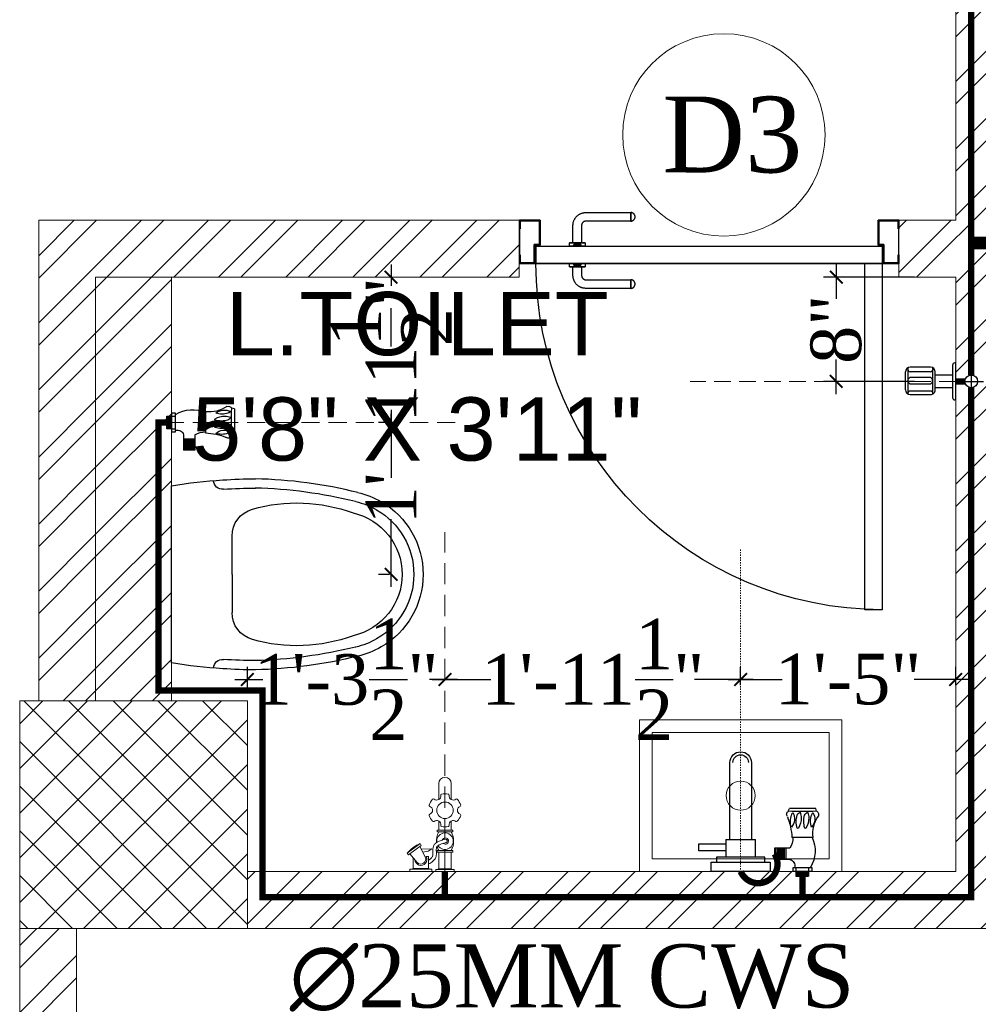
# Model space of a CAD drawing. Header units: inches. Extents: x 119662 to 158499, y 12149 to 20675.
# Tile 70 of 97: x 124822 to 124898, y 19335 to 19413. Entities that reach past the tile are written whole.
import ezdxf

# ---------------------------------------------------------------- set-up
doc = ezdxf.new("R2010")
doc.units = ezdxf.units.IN
doc.header["$MEASUREMENT"] = 0
doc.header["$PDMODE"] = 34
doc.linetypes.add('DASHED2', pattern=[0.375, 0.25, -0.125])
for name, color, linetype in [('45', 7, 'Continuous'), ('PD_025_TEXT', 61, 'Continuous'), ('PP--DIM', 7, 'Continuous')]:
    doc.layers.add(name, color=color, linetype=linetype)
for name, color, linetype, lineweight in [('CENTER', 46, 'DASHED2', 9), ('FC', 1, 'Continuous', 9), ('PD_BRICK WALL_115', 134, 'Continuous', 30), ('PD_BRICK WALL_230', 4, 'Continuous', 50), ('PD_COLUMN', 2, 'Continuous', 60), ('PD_DOOR', 42, 'Continuous', 25), ('PD_FIXTURE', 21, 'Continuous', 25), ('PD_HATCH', 45, 'Continuous', 9), ('PL. FICTURE', 4, 'Continuous', 25), ('PP-Domestic  Cold Water Supply', 5, 'Continuous', 25), ('PP-TEXT', 7, 'Continuous', 40)]:
    doc.layers.add(name, color=color, linetype=linetype, lineweight=lineweight)
doc.styles.add('MtX_Times_New_Roman', font='times.ttf')
doc.styles.get("Standard").update_dxf_attribs({"font": 'times.ttf', "height": 4})
doc.styles.add('style1', font='arial.ttf', dxfattribs={"height": 500})
doc.styles.add('TIMES NEW ROMAN', font='times.ttf', dxfattribs={"height": 4})
doc.dimstyles.new('PP-DIM', dxfattribs={"dimtxt": 4, "dimasz": 1, "dimexe": 1, "dimexo": 1, "dimgap": 0.09, "dimtad": 0, "dimdec": 1, "dimzin": 0, "dimdsep": 46, "dimlunit": 4, "dimtxsty": 'TIMES NEW ROMAN', "dimblk": 'ARCHTICK', "dimcen": 0.09, "dimdle": 1, "dimclrd": 256, "dimclre": 256, "dimclrt": 256, "dimadec": 0, "dimazin": 0, "dimtfac": 1, "dimtdec": 4, "dimtofl": 0, "dimtmove": 1, "dimatfit": 3, "dimfxl": 1, "dimtolj": 1, "dimtzin": 0, "dimlwd": -1, "dimlwe": -1, "dimarcsym": 0})
pattern_1 = [(45, (165803.1266, 37468.1404), (-2.65165043, 2.65165043), []), (45, (165804.8943, 37468.1404), (-2.65165043, 2.65165043), [])]

# ---------------------------------------------------------------- blocks, each defined once
blk = doc.blocks.new('A$C24556D30')
at = {"color": 8}
for p, q in [((170, 400), (170, 20)), ((300, 210), (300, 292.2)), ((300, 210), (300, 127.8))]:
    blk.add_line(p, q, dxfattribs=at)
for points in [[(279.9, 412.5, 0.02753), (170, 400, 0.02753)], [(569.7, 385.6, 0.054905), (350, 415, 0.054905)], [(564.9, 366.1, 0.054905), (349.5, 395, 0.054905)], [(300, 210), (300, 290, 0.704392)], [(300, 210), (300, 130, -0.704392)], [(564.9, 53.9, -0.054905), (349.5, 25, -0.054905)], [(569.7, 34.4, -0.054905), (350, 5, -0.054905)], [(170, 20, 0.02753), (279.9, 7.5, 0.02753)]]:
    blk.add_lwpolyline(points, format="xyb", dxfattribs=at)
for centre, radius, start, end in [((279.9, 412.5), 20, 184.5905, 273.8823), ((350, -585), 1000, 90, 94.0204), ((350, -585), 980, 90, 94.0204), ((530, 210), 180, 60, 77.2425), ((439, 15.2), 348.1, 69.701, 105.9249), ((530, 210), 160, 60, 77.2425), ((530, 210), 180, 0, 60), ((360, 292.2), 60, 105.9249, 180), ((530, 210), 135, 0, 77.2425), ((530, 210), 160, 0, 60), ((530, 210), 135, 282.7575, 0), ((530, 210), 160, 300, 0), ((530, 210), 180, 300, 0), ((360, 127.8), 60, 180, 254.0751), ((439, 404.8), 348.1, 254.0751, 290.299), ((530, 210), 160, 282.7575, 300), ((530, 210), 180, 282.7575, 300), ((279.9, 7.5), 20, 86.1177, 175.4095), ((350, 1005), 980, 265.9796, 270), ((350, 1005), 1000, 265.9796, 270)]:
    blk.add_arc(centre, radius, start, end, dxfattribs=at)
blk = doc.blocks.new('door 1')
at = {"layer": 'PD_DOOR', "color": 8}
for p, q in [((160472.9, 15356.5), (160472.9, 15360.1)), ((160472.9, 15360.1), (160472.9, 15356.5)), ((160602.9, 15360.1), (160472.9, 15360.1)), ((160472.9, 15360.1), (160472.9, 15359.7)), ((160472.9, 15335.1), (160472.9, 15360.1)), ((160472.9, 15359.7), (160472.9, 15335.6)), ((159755.9, 15337.6), (159695.9, 15337.6)), ((159695.9, 15337.6), (159695.9, 15312.6)), ((159695.9, 15312.6), (159695.9, 15337.6)), ((159695.9, 15337.6), (159755.9, 15337.6)), ((159695.9, 15212.6), (159695.9, 15337.6)), ((159697.9, 15312.6), (159697.9, 15335.6)), ((159697.9, 15335.6), (159753.9, 15335.6)), ((159753.9, 15335.6), (159697.9, 15335.6)), ((159697.9, 15335.6), (159697.9, 15312.6)), ((159753.9, 15335.6), (159753.9, 15267.6)), ((159753.9, 15267.6), (159753.9, 15335.6)), ((159755.9, 15265.6), (159755.9, 15337.6)), ((159755.9, 15337.6), (159755.9, 15265.6)), ((160472.9, 15335.1), (160472.9, 15338.8)), ((160472.9, 15338.8), (160472.9, 15335.1)), ((160472.9, 15335.6), (160472.9, 15335.1)), ((160472.9, 15335.1), (160602.9, 15335.1)), ((160795.9, 15337.6), (160735.9, 15337.6)), ((160735.9, 15337.6), (160735.9, 15265.6)), ((160735.9, 15265.6), (160735.9, 15337.6)), ((160735.9, 15337.6), (160795.9, 15337.6)), ((160737.9, 15267.6), (160737.9, 15335.6)), ((160737.9, 15335.6), (160793.9, 15335.6)), ((160793.9, 15335.6), (160737.9, 15335.6)), ((160737.9, 15335.6), (160737.9, 15267.6)), ((160793.9, 15335.6), (160793.9, 15312.6)), ((160793.9, 15312.6), (160793.9, 15335.6)), ((160795.9, 15312.6), (160795.9, 15337.6)), ((160795.9, 15337.6), (160795.9, 15312.6)), ((160795.9, 15337.6), (160795.9, 15212.6)), ((159695.9, 15312.6), (159697.9, 15312.6)), ((159697.9, 15312.6), (159695.9, 15312.6)), ((160615.4, 15322.6), (160615.4, 15272.6)), ((160640.4, 15272.6), (160640.4, 15322.6)), ((160793.9, 15312.6), (160795.9, 15312.6)), ((160795.9, 15312.6), (160793.9, 15312.6)), ((159753.9, 15267.6), (159738.9, 15267.6)), ((159738.9, 15267.6), (159738.9, 15214.6)), ((159738.9, 15214.6), (159738.9, 15267.6)), ((159738.9, 15267.6), (159753.9, 15267.6)), ((159740.9, 15212.6), (159740.9, 15265.6)), ((159740.9, 15265.6), (159755.9, 15265.6)), ((159755.9, 15265.6), (159740.9, 15265.6)), ((159740.9, 15265.6), (159740.9, 15212.6)), ((160747.9, 15262.6), (159743.9, 15262.6)), ((159743.9, 15262.6), (159743.9, 15212.6)), ((160747.9, 15262.6), (159743.9, 15262.6)), ((159743.9, 15262.6), (159743.9, 15212.6)), ((160605.4, 15272.6), (160605.4, 15262.6)), ((160622.1, 15272.6), (160605.4, 15272.6)), ((160605.4, 15272.6), (160622.1, 15272.6)), ((160650.4, 15262.6), (160605.4, 15262.6)), ((160605.4, 15262.6), (160650.4, 15262.6)), ((160640.4, 15272.6), (160615.4, 15272.6)), ((160615.4, 15272.6), (160621.7, 15272.6)), ((160617.9, 15267.6), (160617.9, 15262.6)), ((160637.9, 15267.6), (160617.9, 15267.6)), ((160617.9, 15267.6), (160637.9, 15267.6)), ((160637.9, 15262.6), (160617.9, 15262.6)), ((160617.9, 15262.6), (160637.9, 15262.6)), ((160621.7, 15272.6), (160624.7, 15272.6)), ((160624.7, 15272.6), (160627.9, 15272.6)), ((160627.9, 15272.6), (160631.2, 15272.6)), ((160627.9, 15272.6), (160650.4, 15272.6)), ((160631.2, 15272.6), (160634.2, 15272.6)), ((160650.4, 15272.6), (160633.8, 15272.6)), ((160634.2, 15272.6), (160640.4, 15272.6)), ((160637.9, 15262.6), (160637.9, 15267.6)), ((160650.4, 15262.6), (160650.4, 15272.6)), ((160735.9, 15265.6), (160750.9, 15265.6)), ((160750.9, 15265.6), (160735.9, 15265.6)), ((160752.9, 15267.6), (160737.9, 15267.6)), ((160737.9, 15267.6), (160752.9, 15267.6)), ((160747.9, 15212.6), (160747.9, 15262.6)), ((160747.9, 15262.6), (160747.9, 15212.6)), ((160750.9, 15265.6), (160750.9, 15212.6)), ((160750.9, 15212.6), (160750.9, 15265.6)), ((160752.9, 15214.6), (160752.9, 15267.6)), ((160752.9, 15267.6), (160752.9, 15214.6)), ((159697.9, 15237.6), (159695.9, 15237.6)), ((159695.9, 15237.6), (159695.9, 15212.6)), ((159695.9, 15212.6), (159695.9, 15237.6)), ((159695.9, 15237.6), (159697.9, 15237.6)), ((159697.9, 15214.6), (159697.9, 15237.6)), ((159697.9, 15237.6), (159697.9, 15214.6)), ((160795.9, 15237.6), (160793.9, 15237.6)), ((160793.9, 15237.6), (160793.9, 15214.6)), ((160793.9, 15214.6), (160793.9, 15237.6)), ((160793.9, 15237.6), (160795.9, 15237.6)), ((160795.9, 15212.6), (160795.9, 15237.6)), ((160795.9, 15237.6), (160795.9, 15212.6)), ((159695.9, 15212.6), (159740.9, 15212.6)), ((159740.9, 15212.6), (159695.9, 15212.6)), ((159695.9, 15212.6), (159743.9, 15212.6)), ((159743.9, 15212.6), (159695.9, 15212.6)), ((159738.9, 15214.6), (159697.9, 15214.6)), ((159697.9, 15214.6), (159738.9, 15214.6)), ((159793.9, 15212.6), (159743.9, 15212.6)), ((159743.9, 15212.6), (159743.9, 14208.6)), ((159743.9, 15212.6), (160747.9, 15212.6)), ((159743.9, 15212.6), (159793.9, 15212.6)), ((159743.9, 15212.6), (159793.9, 15212.6)), ((159793.9, 15212.6), (159743.9, 15212.6)), ((159793.9, 14208.6), (159793.9, 15212.6)), ((159793.9, 15212.6), (160747.9, 15212.6)), ((159793.9, 15212.6), (160747.9, 15212.6)), ((160747.9, 15212.6), (159793.9, 15212.6)), ((160605.4, 15212.6), (160605.4, 15202.6)), ((160605.4, 15212.6), (160650.4, 15212.6)), ((160639.2, 15212.6), (160605.4, 15212.6)), ((160605.4, 15202.6), (160650.4, 15202.6)), ((160650.4, 15202.6), (160605.4, 15202.6)), ((160615.4, 15202.6), (160615.4, 15177.6)), ((160615.4, 15202.6), (160640.4, 15202.6)), ((160640.4, 15202.6), (160615.4, 15202.6)), ((160617.9, 15212.6), (160617.9, 15207.6)), ((160617.9, 15212.6), (160637.9, 15212.6)), ((160618.3, 15212.6), (160617.9, 15212.6)), ((160617.9, 15207.6), (160637.9, 15207.6)), ((160637.9, 15207.6), (160617.9, 15207.6)), ((160637.9, 15212.6), (160618.3, 15212.6)), ((160637.9, 15207.6), (160637.9, 15212.6)), ((160650.4, 15212.6), (160639.2, 15212.6)), ((160640.4, 15177.6), (160640.4, 15202.6)), ((160650.4, 15202.6), (160650.4, 15212.6)), ((160747.9, 15212.6), (160795.9, 15212.6)), ((160795.9, 15212.6), (160747.9, 15212.6)), ((160750.9, 15212.6), (160795.9, 15212.6)), ((160795.9, 15212.6), (160750.9, 15212.6)), ((160793.9, 15214.6), (160752.9, 15214.6)), ((160752.9, 15214.6), (160793.9, 15214.6)), ((160472.9, 15165.1), (160472.9, 15161.5)), ((160472.9, 15161.5), (160472.9, 15165.1)), ((160602.9, 15165.1), (160472.9, 15165.1)), ((160472.9, 15165.1), (160472.9, 15164.7)), ((160472.9, 15140.1), (160472.9, 15165.1)), ((160472.9, 15164.7), (160472.9, 15140.6)), ((160472.9, 15143.8), (160472.9, 15140.1)), ((160472.9, 15140.1), (160472.9, 15143.8)), ((160472.9, 15140.6), (160472.9, 15140.1)), ((160472.9, 15140.1), (160602.9, 15140.1)), ((159743.9, 14208.6), (159793.9, 14208.6))]:
    blk.add_line(p, q, dxfattribs=at)
at = {"layer": 'PD_DOOR', "color": 8, "flags": 128}
for points in [[(160460.4, 15347.6), (160460.5, 15348.1), (160460.5, 15348.6), (160460.5, 15349.1), (160460.6, 15349.6), (160460.7, 15350.1), (160460.8, 15350.6), (160460.9, 15351.1), (160461.1, 15351.6), (160461.2, 15352), (160461.4, 15352.5), (160461.6, 15353), (160461.9, 15353.4), (160462.1, 15353.9), (160462.4, 15354.3), (160462.6, 15354.7), (160462.9, 15355.1), (160463.2, 15355.5), (160463.5, 15355.9), (160463.9, 15356.3), (160464.2, 15356.6), (160464.6, 15357), (160465, 15357.3), (160465.4, 15357.6), (160465.8, 15357.9), (160466.2, 15358.2), (160466.6, 15358.4), (160467, 15358.7), (160467.5, 15358.9), (160467.9, 15359.1), (160468.4, 15359.3), (160468.9, 15359.5), (160469.4, 15359.6), (160469.8, 15359.8), (160470.3, 15359.9), (160470.8, 15360), (160471.3, 15360), (160471.8, 15360.1), (160472.3, 15360.1), (160472.8, 15360.1), (160472.9, 15360.1)], [(160640.4, 15322.6), (160640.4, 15324.1), (160640.3, 15325.6), (160640.2, 15327.1), (160640, 15328.6), (160639.7, 15330.1), (160639.4, 15331.6), (160639, 15333), (160638.5, 15334.4), (160638, 15335.9), (160637.5, 15337.2), (160636.9, 15338.6), (160636.2, 15340), (160635.5, 15341.3), (160634.7, 15342.6), (160633.9, 15343.8), (160633, 15345), (160632.1, 15346.2), (160631.1, 15347.4), (160630.1, 15348.5), (160629.1, 15349.5), (160628, 15350.6), (160626.8, 15351.5), (160625.7, 15352.5), (160624.4, 15353.4), (160623.2, 15354.2), (160621.9, 15355), (160620.6, 15355.7), (160619.3, 15356.4), (160617.9, 15357), (160616.5, 15357.6), (160615.1, 15358.1), (160613.7, 15358.6), (160612.2, 15359), (160610.8, 15359.3), (160609.3, 15359.6), (160607.8, 15359.8), (160606.3, 15360), (160604.8, 15360.1), (160603.3, 15360.1), (160602.9, 15360.1)], [(160472.9, 15335.1), (160472.4, 15335.2), (160471.9, 15335.2), (160471.4, 15335.2), (160470.9, 15335.3), (160470.5, 15335.4), (160470, 15335.5), (160469.5, 15335.6), (160469, 15335.8), (160468.5, 15335.9), (160468.1, 15336.1), (160467.6, 15336.3), (160467.2, 15336.6), (160466.7, 15336.8), (160466.3, 15337.1), (160465.9, 15337.3), (160465.5, 15337.6), (160465.1, 15337.9), (160464.7, 15338.2), (160464.3, 15338.6), (160464, 15338.9), (160463.6, 15339.3), (160463.3, 15339.7), (160463, 15340.1), (160462.7, 15340.5), (160462.4, 15340.9), (160462.2, 15341.3), (160461.9, 15341.8), (160461.7, 15342.2), (160461.5, 15342.7), (160461.3, 15343.1), (160461.1, 15343.6), (160461, 15344.1), (160460.8, 15344.5), (160460.7, 15345), (160460.6, 15345.5), (160460.5, 15346), (160460.5, 15346.5), (160460.5, 15347), (160460.4, 15347.5), (160460.4, 15347.6)], [(160602.9, 15335.1), (160603.4, 15335.1), (160603.9, 15335.1), (160604.4, 15335.1), (160604.9, 15335), (160605.4, 15334.9), (160605.9, 15334.8), (160606.4, 15334.7), (160606.9, 15334.5), (160607.3, 15334.3), (160607.8, 15334.2), (160608.3, 15334), (160608.7, 15333.7), (160609.2, 15333.5), (160609.6, 15333.2), (160610, 15333), (160610.4, 15332.7), (160610.8, 15332.4), (160611.2, 15332), (160611.6, 15331.7), (160611.9, 15331.4), (160612.2, 15331), (160612.6, 15330.6), (160612.9, 15330.2), (160613.2, 15329.8), (160613.5, 15329.4), (160613.7, 15329), (160614, 15328.5), (160614.2, 15328.1), (160614.4, 15327.6), (160614.6, 15327.2), (160614.8, 15326.7), (160614.9, 15326.2), (160615.1, 15325.7), (160615.2, 15325.3), (160615.3, 15324.8), (160615.3, 15324.3), (160615.4, 15323.8), (160615.4, 15323.3), (160615.4, 15322.8), (160615.4, 15322.6)], [(160460.4, 15152.6), (160460.5, 15153.1), (160460.5, 15153.6), (160460.5, 15154.1), (160460.6, 15154.6), (160460.7, 15155.1), (160460.8, 15155.6), (160460.9, 15156.1), (160461.1, 15156.6), (160461.2, 15157), (160461.4, 15157.5), (160461.6, 15158), (160461.9, 15158.4), (160462.1, 15158.9), (160462.4, 15159.3), (160462.6, 15159.7), (160462.9, 15160.1), (160463.2, 15160.5), (160463.5, 15160.9), (160463.9, 15161.3), (160464.2, 15161.6), (160464.6, 15162), (160465, 15162.3), (160465.4, 15162.6), (160465.8, 15162.9), (160466.2, 15163.2), (160466.6, 15163.4), (160467, 15163.7), (160467.5, 15163.9), (160467.9, 15164.1), (160468.4, 15164.3), (160468.9, 15164.5), (160469.4, 15164.6), (160469.8, 15164.8), (160470.3, 15164.9), (160470.8, 15165), (160471.3, 15165), (160471.8, 15165.1), (160472.3, 15165.1), (160472.8, 15165.1), (160472.9, 15165.1)], [(160602.9, 15140.1), (160604.4, 15140.2), (160605.9, 15140.3), (160607.4, 15140.4), (160608.9, 15140.6), (160610.4, 15140.9), (160611.9, 15141.2), (160613.3, 15141.6), (160614.7, 15142), (160616.2, 15142.5), (160617.5, 15143.1), (160618.9, 15143.7), (160620.3, 15144.4), (160621.6, 15145.1), (160622.9, 15145.9), (160624.1, 15146.7), (160625.3, 15147.6), (160626.5, 15148.5), (160627.7, 15149.5), (160628.8, 15150.5), (160629.8, 15151.5), (160630.9, 15152.6), (160631.8, 15153.8), (160632.8, 15154.9), (160633.7, 15156.1), (160634.5, 15157.4), (160635.3, 15158.7), (160636, 15160), (160636.7, 15161.3), (160637.3, 15162.7), (160637.9, 15164.1), (160638.4, 15165.5), (160638.9, 15166.9), (160639.3, 15168.3), (160639.6, 15169.8), (160639.9, 15171.3), (160640.1, 15172.8), (160640.3, 15174.2), (160640.4, 15175.7), (160640.4, 15177.2), (160640.4, 15177.6)], [(160615.4, 15177.6), (160615.4, 15177.1), (160615.4, 15176.6), (160615.4, 15176.1), (160615.3, 15175.7), (160615.2, 15175.2), (160615.1, 15174.7), (160615, 15174.2), (160614.8, 15173.7), (160614.6, 15173.2), (160614.5, 15172.8), (160614.3, 15172.3), (160614, 15171.9), (160613.8, 15171.4), (160613.5, 15171), (160613.3, 15170.6), (160613, 15170.2), (160612.7, 15169.8), (160612.3, 15169.4), (160612, 15169), (160611.7, 15168.7), (160611.3, 15168.3), (160610.9, 15168), (160610.5, 15167.7), (160610.1, 15167.4), (160609.7, 15167.1), (160609.3, 15166.9), (160608.8, 15166.6), (160608.4, 15166.4), (160607.9, 15166.2), (160607.5, 15166), (160607, 15165.8), (160606.5, 15165.7), (160606, 15165.5), (160605.6, 15165.4), (160605.1, 15165.3), (160604.6, 15165.3), (160604.1, 15165.2), (160603.6, 15165.2), (160603.1, 15165.1), (160602.9, 15165.1)], [(160472.9, 15140.1), (160472.4, 15140.2), (160471.9, 15140.2), (160471.4, 15140.2), (160470.9, 15140.3), (160470.5, 15140.4), (160470, 15140.5), (160469.5, 15140.6), (160469, 15140.8), (160468.5, 15140.9), (160468.1, 15141.1), (160467.6, 15141.3), (160467.2, 15141.6), (160466.7, 15141.8), (160466.3, 15142.1), (160465.9, 15142.3), (160465.5, 15142.6), (160465.1, 15142.9), (160464.7, 15143.2), (160464.3, 15143.6), (160464, 15143.9), (160463.6, 15144.3), (160463.3, 15144.7), (160463, 15145.1), (160462.7, 15145.5), (160462.4, 15145.9), (160462.2, 15146.3), (160461.9, 15146.8), (160461.7, 15147.2), (160461.5, 15147.7), (160461.3, 15148.1), (160461.1, 15148.6), (160461, 15149.1), (160460.8, 15149.5), (160460.7, 15150), (160460.6, 15150.5), (160460.5, 15151), (160460.5, 15151.5), (160460.5, 15152), (160460.4, 15152.5), (160460.4, 15152.6)]]:
    blk.add_lwpolyline(points, dxfattribs=at)
at = {"layer": 'PD_DOOR', "color": 8}
blk.add_arc((159743.9, 15212.6), 1004, 270, 0, dxfattribs=at)
blk = doc.blocks.new('DOOR1')
at = {"color": 8, "xscale": 0.03818181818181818, "yscale": 0.03818181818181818, "zscale": 0.03818181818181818, "rotation": 90}
blk.add_blockref('door 1', (-2370.94, -8406.75), dxfattribs=at)
blk = doc.blocks.new('FIRST FLOOR')
at = {"layer": 'PD_HATCH', "lineweight": 5}
h = blk.add_hatch(dxfattribs=at)
h.set_pattern_fill('ANSI32', color=251, scale=10)
h.set_pattern_definition([(45, (139238.8868, 19346.3716), (-2.65165, 2.65165), []), (45, (139240.6546, 19346.3716), (-2.65165, 2.65165), [])])
h.paths.add_polyline_path([(139249.658, 19348.454), (139206.408, 19348.454), (139206.408, 19343.954), (139249.658, 19343.954)])
h.paths.add_polyline_path([(139164.408, 19348.454), (139121.158, 19348.454), (139121.158, 19343.954), (139164.408, 19343.954)], flags=17)
h.paths.add_polyline_path([(139207.658, 19260.754), (139207.658, 19265.254), (139121.158, 19265.254), (139121.158, 19420.754), (139044.158, 19420.754), (139044.158, 19364.754), (139082.158, 19364.754), (139082.158, 19369.254), (139048.658, 19369.254), (139048.658, 19416.254), (139116.658, 19416.254), (139116.658, 19369.254), (139112.158, 19369.254), (139112.158, 19364.754), (139116.658, 19364.754), (139116.658, 19316.754), (139112.158, 19316.754), (139112.158, 19312.254), (139116.658, 19312.254), (139116.658, 19265.254), (139060.658, 19265.254), (139060.658, 19260.754), (139194.158, 19260.754), (139194.158, 19254.754), (139198.658, 19254.754), (139198.658, 19260.754)])
h.paths.add_polyline_path([(139249.658, 19265.254), (139249.658, 19260.754), (139411.658, 19260.754), (139411.658, 19265.254), (139258.658, 19265.254), (139258.658, 19354.754), (139318.658, 19354.754), (139318.658, 19330.754), (139323.158, 19330.754), (139323.158, 19354.754), (139402.658, 19354.754), (139402.658, 19326.754), (139407.158, 19326.754), (139407.158, 19485.754), (139411.658, 19485.754), (139411.658, 19490.254), (139402.658, 19490.254), (139402.658, 19363.754), (139258.658, 19363.754), (139258.658, 19579.754), (139249.658, 19579.754)])
h = blk.add_hatch(dxfattribs=at)
h.set_pattern_fill('ANSI32', color=251, scale=10)
h.set_pattern_definition(pattern_1)
h.paths.add_polyline_path([(139082.158, 19316.754), (139044.158, 19316.754), (139044.158, 19278.754), (139048.658, 19278.754), (139048.658, 19312.254), (139082.158, 19312.254)])
h = blk.add_hatch(dxfattribs=at)
h.set_pattern_fill('ANSI32', color=251, scale=10)
h.set_pattern_definition(pattern_1)
h.paths.add_polyline_path([(139054.658, 19312.254), (139048.658, 19312.254), (139048.658, 19278.754), (139054.658, 19278.754)])
h = blk.add_hatch(dxfattribs=at)
h.set_pattern_fill('ANSI37', color=251, scale=20)
h.set_pattern_definition([(45, (284116.9407, 45358.2446), (-1.767766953, 1.767766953), []), (135, (284116.9407, 45358.2446), (-1.767766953, -1.767766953), [])])
h.paths.add_polyline_path([(139060.658, 19278.754), (139060.658, 19260.754), (139042.658, 19260.754), (139042.658, 19278.754)])
h = blk.add_hatch(dxfattribs=at)
h.set_pattern_fill('ANSI32', color=251, scale=10)
h.set_pattern_definition(pattern_1)
h.paths.add_polyline_path([(139047.158, 19260.754), (139042.658, 19260.754), (139042.658, 19148.254), (139101.963, 19148.254), (139101.963, 19152.754), (139047.158, 19152.754)])
at = {"layer": 'PD_BRICK WALL_115', "color": 251, "lineweight": 5}
for p, q in [((139044.158, 19316.754), (139044.158, 19278.754)), ((139044.158, 19316.754), (139082.158, 19316.754)), ((139048.658, 19312.254), (139048.658, 19278.754)), ((139048.658, 19312.254), (139082.158, 19312.254)), ((139054.658, 19312.254), (139054.658, 19278.754))]:
    blk.add_line(p, q, dxfattribs=at)
for points in [[(139060.658, 19265.254), (139116.658, 19265.254), (139116.658, 19312.254), (139112.158, 19312.254), (139112.158, 19316.754), (139116.658, 19316.754), (139116.658, 19364.754), (139112.158, 19364.754), (139112.158, 19369.254), (139116.658, 19369.254), (139116.658, 19416.254), (139048.658, 19416.254), (139048.658, 19369.254), (139082.158, 19369.254), (139082.158, 19364.754), (139044.158, 19364.754), (139044.158, 19420.754), (139121.158, 19420.754)], [(139194.158, 19260.754), (139060.658, 19260.754)], [(139047.158, 19260.754), (139047.158, 19152.754), (139101.963, 19152.754), (139101.963, 19148.254), (139042.658, 19148.254), (139042.658, 19260.754)]]:
    blk.add_lwpolyline(points, dxfattribs=at)
at = {"layer": 'PD_BRICK WALL_230', "color": 251, "lineweight": 5}
blk.add_line((139082.158, 19316.754), (139082.158, 19312.254), dxfattribs=at)
at = {"layer": 'PD_COLUMN', "color": 251, "lineweight": 5}
blk.add_lwpolyline([(139060.658, 19278.754), (139060.658, 19260.754), (139042.658, 19260.754), (139042.658, 19278.754)], close=True, dxfattribs=at)
at = {"layer": 'PD_DOOR', "color": 251, "lineweight": 5}
blk.add_circle((139098.329, 19323.502), 8, dxfattribs=at)
at = {"layer": 'PD_FIXTURE', "color": 251, "lineweight": 5, "ltscale": 12}
for points in [[(139091.658, 19265.254), (139107.658, 19265.254), (139107.658, 19277.254), (139091.658, 19277.254)], [(139092.658, 19266.254), (139106.658, 19266.254), (139106.658, 19276.254), (139092.658, 19276.254)]]:
    blk.add_lwpolyline(points, close=True, dxfattribs=at)
blk.add_circle((139099.658, 19271.254), 1.151, dxfattribs=at)
at = {"layer": 'PD_DOOR', "color": 8, "ltscale": 25, "xscale": -0.7142857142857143, "yscale": 0.7142857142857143, "zscale": 0.7142857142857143, "rotation": 89.99999999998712}
blk.add_blockref('DOOR1', (137462.681, 17204.923), dxfattribs=at)
at = {"layer": 'PD_FIXTURE', "color": 251, "ltscale": 12, "xscale": -0.03684210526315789, "yscale": 0.03684210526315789, "zscale": 0.03684210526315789, "rotation": 180}
blk.add_blockref('A$C24556D30', (139048.395, 19296.49), dxfattribs=at)
at = {"layer": 'PD_025_TEXT', "color": 251, "insert": (139053.517, 19311.082), "char_height": 5, "width": 40.49354, "attachment_point": 1, "style": 'style1'}
blk.add_mtext('\\pi5.4344;L.TOILET\\P\\pi2.7604;5\'8" X 3\'11"', dxfattribs=at)
at = {"layer": 'PD_DOOR', "color": 251, "insert": (139093.461, 19326.535), "char_height": 6, "width": 47.14184, "attachment_point": 1}
blk.add_mtext('D3', dxfattribs=at)
blk = doc.blocks.new('FOSSIL-PP')
at = {"layer": 'CENTER', "lineweight": 5, "ltscale": 5}
blk.add_line((-0.127, 0), (19.812, 0), dxfattribs=at)
at = {"layer": 'FC', "color": 4, "lineweight": 5}
for p, q in [((-0.017, 0.532), (-0.127, 0.532)), ((-0.127, -0.532), (-0.127, 0.532)), ((-0.017, 0.46), (-0.017, 0.532)), ((0.027, 0.372), (-0.017, 0.46)), ((0.027, -0.372), (0.027, 0.372)), ((0.027, 0.364), (1.008, 0.364)), ((1.008, -0.465), (1.008, 0.465)), ((1.008, 0.465), (1.108, 0.465)), ((1.108, -0.465), (1.108, 0.465)), ((2.203, -0.465), (2.203, 0.465)), ((2.203, 0.465), (2.303, 0.465)), ((2.303, -0.465), (2.303, 0.465)), ((2.303, 0.364), (2.839, 0.364)), ((4.102, 0.364), (5.037, 0.364)), ((-0.017, -0.532), (-0.127, -0.532)), ((0.027, -0.372), (-0.017, -0.46)), ((-0.017, -0.46), (-0.017, -0.532)), ((0.027, -0.364), (1.008, -0.364)), ((1.008, -0.465), (1.108, -0.465)), ((2.203, -0.465), (2.303, -0.465)), ((2.303, -0.364), (2.839, -0.364)), ((4.102, -0.364), (5.037, -0.364)), ((0.006, -0.768), (-0.127, -0.768)), ((-0.127, -2.055), (-0.127, -0.768)), ((0.006, -0.855), (0.006, -0.768)), ((0.059, -0.962), (0.006, -0.855)), ((0.059, -0.962), (0.759, -0.962)), ((0.059, -1.861), (0.059, -0.962)), ((0.759, -1.096), (0.759, -0.962)), ((0.006, -2.055), (-0.127, -2.055)), ((0.059, -1.861), (0.006, -1.968)), ((0.006, -1.968), (0.006, -2.055)), ((0.059, -1.861), (0.683, -1.861))]:
    blk.add_line(p, q, dxfattribs=at)
at = {"layer": 'FC', "color": 4, "lineweight": 5, "ltscale": 5}
for p, q in [((-0.017, -0.46), (-0.017, 0.46)), ((0.006, -1.968), (0.006, -0.855)), ((0.703, -1.153), (1.346, -1.469)), ((0.757, -1.044), (0.759, -1.046)), ((0.411, -1.628), (0.909, -2.054)), ((0.85, -2.136), (1.405, -1.393)), ((0.942, -2.215), (1.515, -1.447)), ((1.405, -1.393), (1.515, -1.447)), ((0.85, -2.136), (0.942, -2.215))]:
    blk.add_line(p, q, dxfattribs=at)
blk.add_lwpolyline([(1.183, -1.389), (1.215, -0.768), (1.065, -0.991), (1.009, -1.303)], dxfattribs=at)
at = {"layer": 'FC', "color": 4, "lineweight": 5}
blk.add_circle((3.471, 0), 0.486, dxfattribs=at)
for centre, radius, start, end in [((2.629, 0.486), 0.243, 260.48732, 39.51268), ((2.863, 0.679), 0.0607, 131.80513, 219.51268), ((3.471, 0), 0.972, 108.19487, 131.80513), ((3.186, 0.866), 0.0607, 20.48732, 108.19487), ((3.471, 0.972), 0.243, 200.48732, 339.51268), ((3.755, 0.866), 0.0607, 71.80513, 159.51268), ((3.471, 0), 0.972, 48.19487, 71.80513), ((4.313, 0.486), 0.243, 140.48732, 279.51268), ((4.078, 0.679), 0.0607, 320.48732, 48.19487), ((1.655, -0.601), 1.11, 60.44364, 119.55636), ((1.655, 0), 0.486, 261.98464, 237.5179), ((1.663, 0.02), 0.107, 323.89168, 184.90749), ((3.471, 0), 0.972, 168.19487, 191.80513), ((2.579, 0.186), 0.0607, 80.48732, 168.19487), ((4.363, 0.186), 0.0607, 11.80513, 99.51268), ((3.471, 0), 0.972, 348.19487, 11.80513), ((5.037, 0), 0.364, 270, 90), ((1.655, 0.601), 1.11, 240.44364, 253.66488), ((1.655, 0.601), 1.11, 265.69067, 299.55636), ((2.579, -0.186), 0.0607, 191.80513, 279.51268), ((2.629, -0.486), 0.243, 320.48732, 99.51268), ((4.313, -0.486), 0.243, 80.48732, 219.51268), ((4.363, -0.186), 0.0607, 260.48732, 348.19487), ((0.591, -1.411), 0.357, 61.9682, 267.31493), ((2.863, -0.679), 0.0607, 140.48732, 228.19487), ((3.471, 0), 0.972, 228.19487, 251.80513), ((3.186, -0.866), 0.0607, 251.80513, 339.51268), ((3.471, -0.972), 0.243, 20.48732, 159.51268), ((3.755, -0.866), 0.0607, 200.48732, 288.19487), ((3.471, 0), 0.972, 288.19487, 311.80513), ((4.078, -0.679), 0.0607, 311.80513, 39.51268)]:
    blk.add_arc(centre, radius, start, end, dxfattribs=at)
at = {"layer": 'FC', "color": 4, "lineweight": 5, "ltscale": 5}
for centre, radius, start, end in [((1.663, 0.02), 0.186, 286.73188, 221.64542), ((0.591, -1.411), 0.282, 61.08158, 230.16151), ((-0.148, -0.804), 1.783, 307.69218, 338.85495)]:
    blk.add_arc(centre, radius, start, end, dxfattribs=at)
at = {"layer": 'FC', "color": 4, "lineweight": 5, "ltscale": 5, "extrusion": (0, 0, -1)}
for centre in [(1.36, -1.713), (1.389, -1.68), (1.412, -1.635), (1.432, -1.587), (1.111, -2.034), (1.15, -2), (1.164, -1.962), (1.188, -1.953), (1.228, -1.896), (1.263, -1.856), (1.288, -1.803), (1.291, -1.829), (1.316, -1.797), (1.322, -1.757)]:
    blk.add_ellipse(centre, major_axis=(0, -0.01), ratio=0.499725, dxfattribs=at)
at = {"layer": 'FC', "color": 4, "lineweight": 5, "ltscale": 5}
for points, knots in [([(1.557, 0.011), (1.528, -0.092), (1.5, -0.191), (1.431, -0.363), (1.388, -0.429), (1.316, -0.485), (1.288, -0.497), (1.201, -0.51), (1.145, -0.51), (1.001, -0.505), (0.908, -0.498), (0.744, -0.521), (0.673, -0.546), (0.556, -0.621), (0.507, -0.669), (0.408, -0.795), (0.362, -0.876), (0.321, -0.962)], [0, 0, 0, 0, 0.269121, 0.269121, 0.560472, 0.560472, 0.736407, 0.736407, 0.912343, 0.912343, 1.155943, 1.155943, 1.338292, 1.338292, 1.520641, 1.520641, 1.763356, 1.763356, 1.763356, 1.763356]), ([(1.75, -0.043), (1.721, -0.146), (1.692, -0.252), (1.619, -0.431), (1.579, -0.507), (1.48, -0.616), (1.428, -0.654), (1.307, -0.7), (1.246, -0.707), (1.072, -0.712), (0.96, -0.699), (0.803, -0.711), (0.755, -0.728), (0.662, -0.795), (0.618, -0.845), (0.567, -0.927), (0.556, -0.944), (0.546, -0.962)], [0, 0, 0, 0, 0.269826, 0.269826, 0.494375, 0.494375, 0.654677, 0.654677, 0.814978, 0.814978, 1.117554, 1.117554, 1.3623, 1.3623, 1.607046, 1.607046, 1.669366, 1.669366, 1.669366, 1.669366])]:
    blk.add_open_spline(points, degree=3, knots=knots, dxfattribs=at)
blk = doc.blocks.new('PP-SINGLE TAP BASIN')
at = {"layer": 'CENTER', "linetype": 'DASHED2'}
blk.add_line((457.2, 0), (0, 0), dxfattribs=at)
at = {"layer": 'PL. FICTURE', "color": 4}
for p, q in [((0, 101), (0, 74.4)), ((5.9, 101), (0, 101)), ((5.9, 74.4), (5.9, 101)), ((48.4, 102.8), (48.4, 72.7)), ((89.4, 106.7), (89.4, 69.2)), ((-6.8, 78.4), (-6.8, 96.4)), ((5.8, 96.4), (-6.8, 96.4)), ((-6.8, 87.4), (0, 87.4)), ((-5.6, 96.4), (-5.6, 78.4)), ((-4.5, 96.4), (-4.5, 78.4)), ((-3.4, 96.4), (-3.4, 78.4)), ((-2.3, 96.4), (-2.3, 78.4)), ((-1.1, 96.4), (-1.1, 78.4)), ((0, 78.4), (-6.8, 78.4)), ((5.9, 78.4), (-6.8, 78.4)), ((0, 74.4), (5.9, 74.4)), ((17.1, 69.9), (17.1, 48.2)), ((33.2, 70), (33.2, 48.2)), ((33.2, 63.9), (17.1, 63.9)), ((33.2, 61.9), (17.1, 61.9)), ((33.2, 60), (17.1, 60)), ((33.2, 58), (17.1, 58)), ((33.2, 56), (17.1, 56)), ((33.2, 54.1), (17.1, 54.1)), ((33.2, 52.1), (17.1, 52.1)), ((33.2, 50.1), (17.1, 50.1)), ((33.2, 50.1), (17.1, 50.1)), ((33.2, 48.2), (17.1, 48.2))]:
    blk.add_line(p, q, dxfattribs=at)
at = {"layer": 'PL. FICTURE'}
for p, q in [((20.4, 21.2), (45.4, 21.2)), ((45.4, -21.2), (45.4, 21.2)), ((154.8, 15.2), (45.4, 15.2)), ((45.4, -21.2), (20.4, -21.2)), ((45.4, -15.2), (154.8, -15.2))]:
    blk.add_line(p, q, dxfattribs=at)
at = {"layer": 'PL. FICTURE', "linetype": 'Continuous'}
blk.add_lwpolyline([(0, 41.7), (0, -41.7), (13.1, -41.7), (13.1, 41.7)], close=True, dxfattribs=at)
at = {"layer": 'PL. FICTURE'}
for points in [[(13.1, 34.2), (20.4, 34.2), (20.4, -34.2), (13.1, -34.2)], [(39.4, -21.2), (29.4, -21.2), (29.4, -59.4), (39.4, -59.4)]]:
    blk.add_lwpolyline(points, close=True, dxfattribs=at)
at = {"layer": 'PL. FICTURE', "color": 4}
for centre, radius, start, end in [((29.4, 60.7), 45, 64.9956, 121.5797), ((53.5, 146.8), 44.3, 263.3195, 304.5359), ((74.6, 88.1), 17.1, 57.6622, 132.7666), ((71.4, 124.1), 24.9, 250.2963, 290.4807), ((80.6, 104.9), 5.77, 31.4335, 109.9133), ((78.9, 107.8), 7.06, 279.3347, 312.6985), ((439.5, 88.1), 354.5, 176.8113, 183.3087), ((91.4, 120.6), 14, 245.192, 261.5484), ((62.1, 91.8), 0.911, 112.3068, 247.6932), ((76.3, 68.5), 28.2, 90.6273, 120.998), ((71.2, 123.1), 33.5, 253.6094, 285.3435), ((76.3, 57.8), 28.2, 90.6273, 120.998), ((75.8, 75.8), 20.9, 66.6687, 89.4909), ((75.8, 65.1), 20.9, 66.6687, 89.4909), ((77.3, 97.5), 7.26, 292.6508, 339.7025), ((77.3, 86.8), 7.26, 292.6508, 339.7025), ((8.4, 67.9), 8.91, 13.5129, 106.5185), ((46.7, 49.8), 24.3, 86.0586, 123.9894), ((43.9, -19.2), 92, 68.3225, 87.2128), ((62.1, 81.1), 0.911, 112.3068, 247.6932), ((71.2, 112.4), 33.5, 253.6094, 285.3435), ((74.5, 59.5), 17.1, 57.6622, 132.7666), ((71.3, 95.5), 24.9, 250.2963, 290.4807), ((78.8, 79.2), 7.06, 279.3347, 312.6985), ((81.1, 70.7), 5.39, 233.9467, 326.4616), ((83.8, 77.9), 10.3, 279.9211, 302.8376)]:
    blk.add_arc(centre, radius, start, end, dxfattribs=at)
at = {"layer": 'PL. FICTURE'}
for radius in [15.2, 15.2, 11]:
    blk.add_arc((154.8, 0), radius, 270, 90, dxfattribs=at)
blk = doc.blocks.new('BIB COCK-PP')
at = {"layer": 'CENTER', "ltscale": 5}
blk.add_line((0, 0), (19.94, 0), dxfattribs=at)
at = {"layer": 'PL. FICTURE', "ltscale": 12}
for p, q in [((0, 1.392), (0, -1.392)), ((0, 1.392), (0.064, 1.392)), ((0.235, -1.221), (0.235, 1.221)), ((1.714, 0.941), (1.713, -1.015)), ((3.418, 0.986), (1.884, 0.986)), ((3.589, -1.015), (3.589, 0.941)), ((0.235, 0.475), (1.543, 0.475)), ((1.543, 0.645), (1.543, -0.72)), ((1.735, 0.063), (1.884, 0.219)), ((1.735, 0.063), (1.736, -0.161)), ((1.884, 0.725), (3.418, 0.725)), ((1.884, 0.219), (3.418, 0.219)), ((3.418, 0.219), (3.568, 0.06)), ((3.568, 0.06), (3.567, -0.161)), ((3.76, 0.645), (3.76, -0.72)), ((0.235, -0.475), (1.543, -0.475)), ((1.736, -0.161), (1.884, -0.316)), ((3.418, -0.316), (1.884, -0.316)), ((1.884, -0.725), (3.418, -0.725)), ((3.567, -0.161), (3.418, -0.316)), ((0, -1.392), (0.064, -1.392)), ((1.884, -1.061), (3.418, -1.061))]:
    blk.add_line(p, q, dxfattribs=at)
for centre, radius, start, end in [((0.064, 1.221), 0.171, 359.99517, 89.99517), ((1.884, 0.645), 0.341, 89.99517, 179.99561), ((1.884, 0.895), 0.171, 179.99517, 269.99517), ((3.418, 0.645), 0.341, 359.99517, 89.99517), ((3.418, 0.895), 0.171, 270.00483, 0.00483), ((1.884, -0.72), 0.341, 179.99561, 269.99517), ((1.884, -0.896), 0.171, 90.00483, 180.00483), ((3.418, -0.72), 0.341, 269.99517, 359.99517), ((3.418, -0.896), 0.171, 359.99517, 89.99517), ((0.064, -1.221), 0.171, 269.99517, 359.99517)]:
    blk.add_arc(centre, radius, start, end, dxfattribs=at)
blk = doc.blocks.new('STOP COCK')
at = {"layer": 'PL. FICTURE', "color": 40, "lineweight": 30, "ltscale": 0.25}
for p, q in [((0, -31.2), (0, 31.2)), ((-31.2, 0), (31.2, 0))]:
    blk.add_line(p, q, dxfattribs=at)
blk.add_circle((0, 0), 16, dxfattribs=at)
blk = doc.blocks.new('ANGLE VALVE1-PP')
at = {"layer": 'CENTER', "ltscale": 5}
blk.add_line((0, 19.941), (0, 0.001), dxfattribs=at)
at = {"layer": 'PL. FICTURE'}
for p, q in [((0.942, 4.685), (-0.887, 4.686)), ((0.749, 2.688), (-0.715, 2.689)), ((-0.849, 1.947), (-1.911, 1.947)), ((-1.911, 1.947), (-1.911, 1.162)), ((-1.856, 1.947), (-1.856, 1.162)), ((-1.801, 1.947), (-1.801, 1.162)), ((-1.746, 1.947), (-1.746, 1.162)), ((-1.692, 1.947), (-1.692, 1.162)), ((-1.637, 1.947), (-1.637, 1.162)), ((-1.582, 1.947), (-1.582, 1.162)), ((-1.527, 1.947), (-1.527, 1.162)), ((-1.473, 1.947), (-1.473, 1.162)), ((-1.418, 1.947), (-1.418, 1.162)), ((-1.363, 1.947), (-1.363, 1.162)), ((-1.308, 1.947), (-1.308, 1.162)), ((-1.253, 1.947), (-1.253, 1.162)), ((-1.199, 1.947), (-1.199, 1.162)), ((-1.145, 1.947), (-1.145, 1.162)), ((-0.85, 1.162), (-1.911, 1.162)), ((-0.632, 0.617), (0.661, 0.617)), ((-0.632, 0.33), (-0.632, 0.617)), ((0.661, 0.33), (-0.632, 0.33)), ((-0.437, 0.331), (-0.437, 0.617)), ((-0.437, 0.331), (-0.437, 0.001)), ((-0.437, 0.275), (0.437, 0.275)), ((-0.437, 0.22), (0.437, 0.22)), ((-0.437, 0.166), (0.437, 0.166)), ((-0.437, 0.111), (0.437, 0.111)), ((-0.437, 0.056), (0.437, 0.056)), ((-0.437, 0.001), (0.437, 0.001)), ((0, 0.001), (0, 0.33)), ((0.437, 0.33), (0.438, 0.616)), ((0.437, 0.001), (0.437, 0.33)), ((0.661, 0.617), (0.661, 0.33))]:
    blk.add_line(p, q, dxfattribs=at)
for centre, radius, start, end in [((-0.815, 4.281), 0.263, 123.53841, 216.05325), ((-5.191, 2.471), 4.481, 2.78722, 21.67747), ((-0.464, 4.413), 0.504, 147.16237, 170.0789), ((0.037, 21.74), 17.268, 266.69134, 273.18874), ((0.397, 3.802), 1.213, 159.5193, 199.70367), ((-1.356, 3.958), 0.833, 317.23343, 32.33775), ((-0.4, 4.17), 0.344, 137.30146, 170.66528), ((1.219, 3.801), 1.63, 164.6565, 196.39064), ((-0.028, 4.096), 0.353, 110.29752, 157.34923), ((-1.083, 4.025), 1.016, 0.50914, 23.3313), ((1.739, 3.801), 1.63, 164.6565, 196.39064), ((0.493, 4.096), 0.353, 110.29752, 157.34923), ((-0.563, 4.025), 1.016, 0.50914, 23.3313), ((1.79, 3.807), 1.213, 159.5193, 199.70367), ((0.037, 3.964), 0.833, 317.23343, 32.33775), ((0.993, 4.176), 0.344, 137.30146, 170.66528), ((2.893, 2.939), 2.159, 145.46408, 186.68054), ((1.618, 4.785), 0.684, 188.45165, 204.80798), ((0.851, 4.258), 0.281, 340.08667, 58.56649), ((-1.443, 4.049), 1.376, 329.00196, 359.37266), ((-0.922, 4.049), 1.376, 329.00196, 359.37266), ((-0.305, 3.357), 0.0444, 202.3068, 337.6932), ((0.216, 3.357), 0.0444, 202.3068, 337.6932), ((-1.829, 2.608), 1.182, 326.01056, 3.94142), ((-1.3, 1.762), 2.19, 328.42026, 25.00436), ((-0.951, 0.74), 0.434, 343.48148, 76.48707)]:
    blk.add_arc(centre, radius, start, end, dxfattribs=at)
blk = doc.blocks.new('_ArchTick')
at = {"color": 251, "linetype": 'ByBlock', "const_width": 0.15}
blk.add_lwpolyline([(-0.5, -0.5), (0.5, 0.5)], dxfattribs=at)
blk = doc.blocks.new('*D703')
at = {"layer": 'Defpoints', "color": 0, "transparency": 16777216}
for p in [(366, -290.311), (366, -291.755), (383, -291.755)]:
    blk.add_point(p, dxfattribs=at)
at = {"layer": 'PP--DIM', "ltscale": 12, "transparency": 16777216}
for p, q in [((366, -290.755), (366, -289.311)), ((383, -290.755), (383, -289.311)), ((365, -290.311), (369.278, -290.311)), ((384, -290.311), (379.722, -290.311))]:
    blk.add_line(p, q, dxfattribs=at)
at = {"layer": 'PP--DIM', "transparency": 16777216, "rotation": 180}
blk.add_blockref('_ArchTick', (366, -290.311), dxfattribs=at)
at = {"layer": 'PP--DIM', "transparency": 16777216}
blk.add_blockref('_ArchTick', (383, -290.311), dxfattribs=at)
at = {"layer": 'PP--DIM', "transparency": 16777216, "insert": (374.5, -290.311), "char_height": 4, "attachment_point": 5, "style": 'TIMES NEW ROMAN'}
blk.add_mtext('\\A1;1\'-5"', dxfattribs=at)
blk = doc.blocks.new('*D704')
at = {"layer": 'Defpoints', "color": 0, "transparency": 16777216}
for p in [(342.622, -290.311), (342.622, -290.311), (366, -291.755)]:
    blk.add_point(p, dxfattribs=at)
at = {"layer": 'PP--DIM', "ltscale": 12, "transparency": 16777216}
for p, q in [((342.622, -289.311), (342.622, -289.311)), ((366, -290.755), (366, -289.311)), ((341.622, -290.311), (346.258, -290.311)), ((367, -290.311), (362.363, -290.311))]:
    blk.add_line(p, q, dxfattribs=at)
at = {"layer": 'PP--DIM', "transparency": 16777216, "rotation": 180}
blk.add_blockref('_ArchTick', (342.622, -290.311), dxfattribs=at)
at = {"layer": 'PP--DIM', "transparency": 16777216}
blk.add_blockref('_ArchTick', (366, -290.311), dxfattribs=at)
at = {"layer": 'PP--DIM', "transparency": 16777216, "insert": (354.311, -290.311), "char_height": 4, "attachment_point": 5, "style": 'TIMES NEW ROMAN'}
blk.add_mtext('\\A1;1\'-11{\\H1.000000x;\\S1/2;}"', dxfattribs=at)
blk = doc.blocks.new('*D705')
at = {"layer": 'Defpoints', "color": 0, "transparency": 16777216}
for p in [(327, -290.311), (342.622, -290.311), (327, -292)]:
    blk.add_point(p, dxfattribs=at)
at = {"layer": 'PP--DIM', "ltscale": 12, "transparency": 16777216}
for p, q in [((327, -291), (327, -289.311)), ((342.622, -289.311), (342.622, -289.311)), ((326, -290.311), (328.235, -290.311)), ((343.622, -290.311), (341.387, -290.311))]:
    blk.add_line(p, q, dxfattribs=at)
at = {"layer": 'PP--DIM', "transparency": 16777216, "rotation": 180}
blk.add_blockref('_ArchTick', (327, -290.311), dxfattribs=at)
at = {"layer": 'PP--DIM', "transparency": 16777216}
blk.add_blockref('_ArchTick', (342.622, -290.311), dxfattribs=at)
at = {"layer": 'PP--DIM', "transparency": 16777216, "insert": (334.811, -290.311), "char_height": 4, "attachment_point": 5, "style": 'TIMES NEW ROMAN'}
blk.add_mtext('\\A1;1\'-3{\\H1.000000x;\\S1/2;}"', dxfattribs=at)
blk = doc.blocks.new('*D706')
at = {"layer": 'Defpoints', "color": 0, "transparency": 16777216}
for p in [(338.362, -270), (339.237, -270), (339.237, -282)]:
    blk.add_point(p, dxfattribs=at)
at = {"layer": 'PP--DIM', "ltscale": 12, "transparency": 16777216}
for p, q in [((338.362, -269), (338.362, -274.373)), ((338.237, -270), (337.362, -270)), ((338.362, -283), (338.362, -277.627)), ((338.237, -282), (337.362, -282))]:
    blk.add_line(p, q, dxfattribs=at)
at = {"layer": 'PP--DIM', "transparency": 16777216}
for p, rotation in [((338.362, -270), 90), ((338.362, -282), 270)]:
    blk.add_blockref('_ArchTick', p, dxfattribs=dict(at, rotation=rotation))
at = {"layer": 'PP--DIM', "transparency": 16777216, "insert": (338.362, -276), "char_height": 4, "attachment_point": 5, "rotation": 90, "style": 'TIMES NEW ROMAN'}
blk.add_mtext("\\A1;1'", dxfattribs=at)
blk = doc.blocks.new('*D707')
at = {"layer": 'Defpoints', "color": 0, "transparency": 16777216}
for p in [(338.362, -258.5), (338.362, -258.5), (339.237, -270)]:
    blk.add_point(p, dxfattribs=at)
at = {"layer": 'PP--DIM', "ltscale": 12, "transparency": 16777216}
for p, q in [((338.362, -257.5), (338.362, -259.19)), ((337.362, -258.5), (337.362, -258.5)), ((338.362, -271), (338.362, -269.31)), ((338.237, -270), (337.362, -270))]:
    blk.add_line(p, q, dxfattribs=at)
at = {"layer": 'PP--DIM', "transparency": 16777216}
for p, rotation in [((338.362, -258.5), 90), ((338.362, -270), 270)]:
    blk.add_blockref('_ArchTick', p, dxfattribs=dict(at, rotation=rotation))
at = {"layer": 'PP--DIM', "transparency": 16777216, "insert": (338.362, -264.25), "char_height": 4, "attachment_point": 5, "rotation": 90, "style": 'TIMES NEW ROMAN'}
blk.add_mtext('\\A1;11{\\H1.000000x;\\S1/2;}"', dxfattribs=at)
blk = doc.blocks.new('*D708')
at = {"layer": 'Defpoints', "color": 0, "transparency": 16777216}
for p in [(380.75, -258.5), (373.556, -266.741), (380.75, -266.741)]:
    blk.add_point(p, dxfattribs=at)
at = {"layer": 'PP--DIM', "ltscale": 12, "transparency": 16777216}
for p, q in [((373.556, -257.5), (373.556, -260.223)), ((379.75, -258.5), (372.556, -258.5)), ((373.556, -267.741), (373.556, -265.018)), ((379.75, -266.741), (372.556, -266.741))]:
    blk.add_line(p, q, dxfattribs=at)
at = {"layer": 'PP--DIM', "transparency": 16777216}
for p, rotation in [((373.556, -258.5), 90), ((373.556, -266.741), 270)]:
    blk.add_blockref('_ArchTick', p, dxfattribs=dict(at, rotation=rotation))
at = {"layer": 'PP--DIM', "transparency": 16777216, "insert": (373.556, -262.62), "char_height": 4, "attachment_point": 5, "rotation": 90, "style": 'TIMES NEW ROMAN'}
blk.add_mtext('\\A1;8"', dxfattribs=at)
blk = doc.blocks.new('zw$A087')
at = {"layer": 'PP-Domestic  Cold Water Supply'}
for points in [[(384.232, -188.899, 0.5, 0.5, 0), (384.232, -266.241, 0.5, 0.5, 0)], [(384.232, -267.241, 0.5, 0.5, 0), (384.232, -307.531, 0.5, 0.5, 0), (329.665, -307.531, 0.5, 0.5, 0), (328.203, -307.531, 0.5, 0.5, 0), (328.203, -291.174, 0.5, 0.5, 0), (319.964, -291.174, 0.5, 0.5, 0), (319.964, -269.983, 0.5, 0.5, 0), (321, -269.983, 0.5, 0.5, 0)]]:
    blk.add_lwpolyline(points, format="xyseb", dxfattribs=at)
for points, const_width in [([(387.5, -255.799), (384.232, -255.799)], 1), ([(383, -266.741), (383.732, -266.741)], 0.5), ([(342.622, -305.5), (342.622, -307.531)], 0.5), ([(370.883, -305.501), (370.883, -307.531)], 0.5)]:
    blk.add_lwpolyline(points, dxfattribs=dict(at, const_width=const_width))
at = {"layer": 'PP-Domestic  Cold Water Supply', "const_width": 0.5}
blk.add_lwpolyline([(368.682, -304.101, -1.08023), (366, -305.5)], format="xyb", dxfattribs=at)
at = {"layer": '45', "xscale": 0.03125066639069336, "yscale": 0.03125066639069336, "zscale": 0.03125066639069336, "rotation": 270}
blk.add_blockref('STOP COCK', (384.232, -266.741), dxfattribs=at)
at = {"layer": 'PL. FICTURE'}
for name, p, xscale, yscale, zscale, rotation in [('BIB COCK-PP', (383, -266.741), 1.053218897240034, 1.053218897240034, 1.053218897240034, 179.9934312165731), ('ANGLE VALVE1-PP', (320.623, -270), -1.143695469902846, 1.143695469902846, 1.143695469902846, 269.9999999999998), ('PP-SINGLE TAP BASIN', (366, -305.5), -0.05568956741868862, 0.05568956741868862, 0.05568956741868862, 270.0000000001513)]:
    blk.add_blockref(name, p, dxfattribs=dict(at, xscale=xscale, yscale=yscale, zscale=zscale, rotation=rotation))
at = {"layer": 'PL. FICTURE', "ltscale": 30, "xscale": -1.345819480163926, "yscale": 1.345819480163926, "zscale": 1.345819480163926, "rotation": 269.9999999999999}
blk.add_blockref('FOSSIL-PP', (342.622, -305.329), dxfattribs=at)
at = {"layer": 'PP-TEXT', "style": 'MtX_Times_New_Roman'}
blk.add_text('∅25MM CWS ', height=5, dxfattribs=at).set_placement((330.351, -316.251))
at = {"layer": 'PP--DIM', "ltscale": 12}
for base, p1, p2, picture, middle in [((338.362, -258.5), (339.237, -270), (338.362, -258.5), '*D707', (338.362, -264.25)), ((373.556, -266.741), (380.75, -258.5), (380.75, -266.741), '*D708', (373.556, -262.62)), ((338.362, -270), (339.237, -282), (339.237, -270), '*D706', (338.362, -276))]:
    dim = blk.add_linear_dim(base=base, p1=p1, p2=p2, angle=90, dimstyle='PP-DIM', override={"dimblk": 'ArchTick'}, dxfattribs=at)
    dim.commit()
    dim.dimension.update_dxf_attribs({"geometry": picture, "text_midpoint": middle})
for base, p1, p2, picture, middle in [((327, -290.311), (342.622, -290.311), (327, -292), '*D705', (334.811, -290.311)), ((342.622, -290.311), (366, -291.755), (342.622, -290.311), '*D704', (354.311, -290.311)), ((366, -290.311), (383, -291.755), (366, -291.755), '*D703', (374.5, -290.311))]:
    dim = blk.add_linear_dim(base=base, p1=p1, p2=p2, dimstyle='PP-DIM', override={"dimblk": 'ArchTick'}, dxfattribs=at)
    dim.commit()
    dim.dimension.update_dxf_attribs({"geometry": picture, "text_midpoint": middle})

msp = doc.modelspace()

# ---------------------------------------------------------------- block references
at = {"color": 8}
msp.add_blockref('FIRST FLOOR', (-14220.262, 79.928), dxfattribs=at)

# ---------------------------------------------------------------- next in the draw order: block references
msp.add_blockref('zw$A087', (124513.395, 19650.681))

doc.saveas('drawing.dxf')
